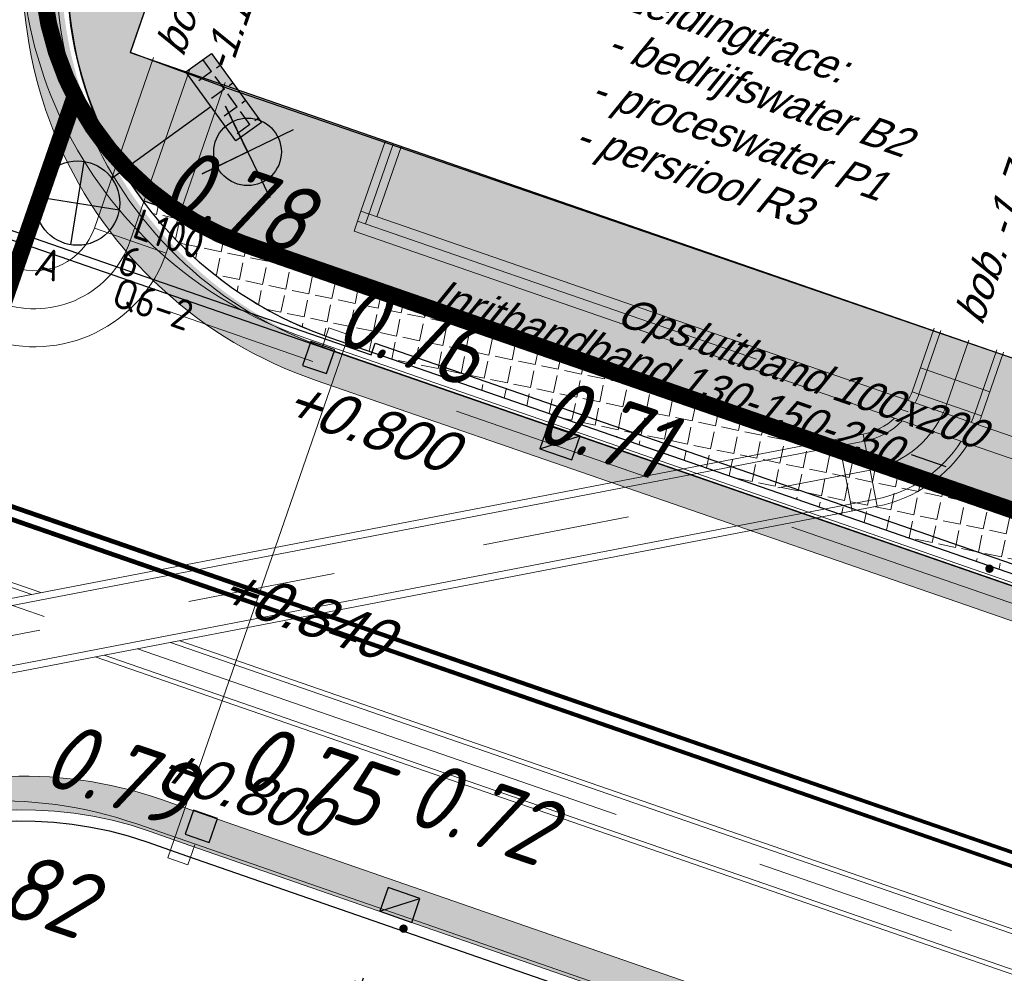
# Model space of a CAD drawing. Header units: metres. Extents: x 128615 to 129083, y 455669 to 456034.
# Tile 107 of 158: x 128879 to 128891, y 455809 to 455820. Entities that reach past the tile are written whole.
import ezdxf
from ezdxf.enums import TextEntityAlignment as Align
from ezdxf.lldxf.tags import DXFTag

# ---------------------------------------------------------------- set-up
doc = ezdxf.new("R2010")
doc.units = ezdxf.units.M
for name, pattern in [('DASHED', [19.049999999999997, 12.7, -6.35]), ('RI-AWZI_LUCHTLEIDING', [10.4, 5, -1.8, 0, -1.8, 0, -1.8]), ('RI-AWZI_PROCESLEIDING', [18.450000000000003, 6, -1.8, 1.75, -1.8, 1.75, -1.8, 1.75, -1.8]), ('RI-AWZI_TERREINRIOLERING', [19.8, 6, -1.8, 2.4, -1.8, 1.8, -1.8, 2.4, -1.8])]:
    doc.linetypes.add(name, pattern=pattern)
for name, color, linetype, lineweight in [('B-CO-BC-BETONVORM-G', 50, 'Continuous', 18), ('B-ME-RI-KOLK-G', 7, 'Continuous', 25), ('B-WE-OG-HOOGTELIJN-G', 7, 'Continuous', 18), ('B-XX-GR-HAAG-G', 90, 'GR-HAAG1', 13), ('B-XX-RI-AWZI_LUCHTLEIDING-G', 7, 'RI-AWZI_LUCHTLEIDING', 18), ('B-XX-RI-AWZI_PROCESLEIDING-G', 30, 'RI-AWZI_PROCESLEIDING', 18), ('B-XX-RI-AWZI_TERREINRIOLERING-G', 10, 'RI-AWZI_TERREINRIOLERING', 18), ('B-XX-VH-BESTRATING-V', 1, 'Continuous', 18), ('X-XX-AL-T25', 7, 'Continuous', 25)]:
    doc.layers.add(name, color=color, linetype=linetype, lineweight=lineweight)
for name, color, linetype in [('B-CO-BC-BETONVORM-T25_HDSR', 7, 'Continuous'), ('B-ME-IE-VERLICHTING-G', 1, 'Continuous'), ('B-XX-GR-GRAS-G', 90, 'Continuous'), ('B-XX-GR-KRUIDEN-G', 98, 'Continuous'), ('B-XX-KL-ELEKTRA-G_HDSR', 190, 'HDSR_Elektra'), ('B-XX-OG-BEBOUWING-G', 1, 'Continuous'), ('B-XX-RI-AWZI_BEDRIJFSWATER-G_HDSR', 150, 'HDSR_Bedrijfswater'), ('B-XX-RI-AWZI_BEDRIJFSWATER-T25_HDSR', 7, 'Continuous'), ('B-XX-RI-AWZI_PROCESLEIDING-T25_HDSR', 7, 'Continuous'), ('B-XX-RI-AWZI_PROCESWATER-T25_HDSR', 7, 'Continuous'), ('B-XX-RI-AWZI_TERREINRIOLERING-T25_HDSR', 7, 'Continuous'), ('B-XX-VH-BESTRATING-T25', 7, 'Continuous'), ('B-XX-VH-KANTVERHARDING-G', 60, 'Continuous')]:
    doc.layers.add(name, color=color, linetype=linetype)
doc.styles.add('BURO-018', font='Isocp.shx', dxfattribs={"height": 360})
doc.styles.add('ISO', font='Iso.shx', dxfattribs={"height": 50})
doc.styles.get("Standard").update_dxf_attribs({"font": 'arial.ttf'})
doc.styles.add('TAUW-ISOCP', font='tcb_isocp.shx')
doc.styles.add('tcb_isocp', font='tcb_isocp.shx')
doc.linetypes.add('GR-HAAG1', pattern='A,6,[176,NLCS.SHX,S=0.125,R=0,X=0,Y=0],-2', length=8)
tags = doc.linetypes.add('HDSR_Bedrijfswater', pattern='A,25,-2,["BW",Standard,S=1.5,R=0,X=0,Y=-0.75],-5', length=32).pattern_tags.tags
tags[6] = DXFTag(74, 10)
tags = doc.linetypes.add('HDSR_Elektra', pattern='A,25,-2,["E",Standard,S=1.5,R=0,X=0,Y=-0.75],-4', length=31).pattern_tags.tags
tags[6] = DXFTag(74, 10)
pattern_1 = [(340.9065815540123, (128738.9979208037, 455858.1422880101), (3.839350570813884, 3.326515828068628), [0.6349999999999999, -4.444999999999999]), (70.90658155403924, (128739.2979540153, 455858.0384307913), (-0.9611808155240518, 4.988231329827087), [0.3174999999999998, -8.481319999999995]), (70.90658155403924, (128739.3729632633, 455858.0124661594), (-0.9611808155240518, 4.988231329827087), [0.2539999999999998, -8.544819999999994]), (70.90658155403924, (128739.2229447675, 455858.0643954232), (-0.9611808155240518, 4.988231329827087), [0.2539999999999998, -8.544819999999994]), (40.90658155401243, (128739.4479706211, 455857.9865021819), (-0.9611719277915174, 4.988233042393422), [0.2032, -4.876799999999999]), (100.9065815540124, (128739.1479374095, 455858.0903594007), (-4.8005224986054, 1.661717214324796), [0.2032, -4.8768])]

# ---------------------------------------------------------------- blocks, each defined once
blk = doc.blocks.new('*U223')
at = {"layer": 'B-ME-RI-KOLK-G'}
blk.add_hatch(color=256, dxfattribs=at).paths.add_polyline_path([(0.1997073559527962, -0.1502915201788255), (0.1997073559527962, 0.1497084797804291), (-0.2002926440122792, -0.1502915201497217)])
blk.add_lwpolyline([(0.1997073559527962, -0.1502915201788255), (0.1997073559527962, 0.1497084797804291), (-0.2002926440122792, 0.1497084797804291), (-0.2002926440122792, -0.1502915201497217)], close=True, dxfattribs=at)
blk.add_lwpolyline([(-0.2002926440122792, -0.1502915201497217), (0.1997073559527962, 0.1497084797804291)], dxfattribs=at)
blk = doc.blocks.new('*U188')
at = {"layer": 'B-ME-RI-KOLK-G'}
blk.add_hatch(color=256, dxfattribs=at).paths.add_polyline_path([(0.1997073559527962, -0.1502915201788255), (0.1997073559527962, 0.1497084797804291), (-0.2002926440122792, -0.1502915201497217)])
blk.add_lwpolyline([(0.1997073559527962, -0.1502915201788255), (0.1997073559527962, 0.1497084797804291), (-0.2002926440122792, 0.1497084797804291), (-0.2002926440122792, -0.1502915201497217)], close=True, dxfattribs=at)
blk.add_lwpolyline([(-0.2002926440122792, -0.1502915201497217), (0.1997073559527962, 0.1497084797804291)], dxfattribs=at)
blk = doc.blocks.new('E00525')
at = {"linetype": 'ByBlock'}
h = blk.add_hatch(dxfattribs=at)
h.set_pattern_fill('ANGLE', color=0, scale=0.18438609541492, style=0)
h.set_pattern_definition([(360, (-37.67331033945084, -34.01927211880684), (5.551115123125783e-17, 1.287936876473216), [0.9366813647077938, -0.3512555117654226]), (90, (-37.67331033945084, -34.01927211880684), (-1.287936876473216, 1.387778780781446e-16), [0.9366813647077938, -0.3512555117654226])])
edge = h.paths.add_edge_path()
edge.add_line((-2.522521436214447, 2.863310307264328), (2.522521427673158, 2.863310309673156))
edge.add_line((2.522521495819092, 2.863310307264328), (2.522521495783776, 1.000000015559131))
edge.add_line((2.522521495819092, 1.000000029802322), (-2.522521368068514, 1.000000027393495))
edge.add_line((-2.522521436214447, 1), (-2.522521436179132, 2.863310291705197))
h = blk.add_hatch(color=0, dxfattribs=at)
edge = h.paths.add_edge_path()
edge.add_line((-2.522521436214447, 2.863310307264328), (2.522521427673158, 2.863310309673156))
edge.add_line((2.522521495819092, 2.863310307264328), (2.522521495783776, 1.000000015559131))
edge.add_line((2.522521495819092, 1.000000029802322), (-2.522521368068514, 1.000000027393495))
edge.add_line((-2.522521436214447, 1), (-2.522521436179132, 2.863310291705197))
at = {"color": 0, "linetype": 'ByBlock'}
for p, q in [((1.767766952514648, 14.38605433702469), (-1.767766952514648, 10.85052043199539)), ((-1.767766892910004, 14.38605433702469), (1.767767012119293, 10.85052046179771)), ((5.960464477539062e-08, 10.0973382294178), (1.192092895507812e-07, 2.863310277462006))]:
    blk.add_line(p, q, dxfattribs=at)
blk.add_lwpolyline([(-2.522521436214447, 2.863310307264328), (2.522521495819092, 2.863310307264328), (2.522521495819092, 1.000000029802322), (-2.522521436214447, 1)], close=True, dxfattribs=at)
blk.add_circle((0, 12.61828738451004), 2.500000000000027, dxfattribs=at)
at = {"color": 0, "linetype": 'ByBlock', "style": 'BURO-018'}
for tag, p in [('E_GKAST', (5.960464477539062e-08, 20.61828738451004)), ('E_GROEP', (5.960464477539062e-08, 17.61828738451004)), ('E_SGROEP', (4.500000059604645, 17.61828738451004)), ('E_ARMCODE', (0, 12.61828738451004)), ('E_SLET', (4.500000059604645, 11.61828738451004))]:
    blk.add_attdef(tag, text='', height=1.8, dxfattribs=at).set_placement(p, align=Align.MIDDLE)

msp = doc.modelspace()

# ---------------------------------------------------------------- hatches: boundary and pattern name
at = {"layer": 'B-XX-GR-GRAS-G'}
h = msp.add_hatch(dxfattribs=at)
h.set_pattern_fill('CROSS', color=256, scale=0.09999999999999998, angle=-116.5632943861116, style=0)
h.set_pattern_definition([(340.9065815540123, (128738.9979208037, 455858.1422880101), (0.8077808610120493, 0.3923519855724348), [0.3174999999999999, -0.9525]), (70.90658155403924, (128739.0960088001, 455857.9403427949), (-0.3923519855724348, 0.8077808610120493), [0.3174999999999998, -0.9524999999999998])])
h.paths.add_polyline_path([(128845.8675353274, 455784.6485665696), (128847.5685110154, 455784.0597697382), (128847.7647766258, 455784.6267616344), (128846.0638009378, 455785.2155584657)])
h.paths.add_polyline_path([(128967.1055860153, 455860.4144094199), (128969.4210054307, 455866.8918425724), (128880.9006920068, 455904.409712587), (128810.0577815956, 455927.1027515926), (128808.0815679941, 455921.3936663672), (128811.5859768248, 455919.9881814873), (128842.9440111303, 455909.6012506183), (128874.3253125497, 455899.2845629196), (128897.3942134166, 455890.0887698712), (128932.249899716, 455875.2515896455), (128958.9784740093, 455863.874893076)])
edge = h.paths.add_edge_path()
edge.add_line((128984.0843231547, 455804.1850891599), (128953.5143684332, 455822.3927003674))
edge.add_line((128953.5143684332, 455822.3927003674), (128931.0817976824, 455759.6371250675))
edge.add_line((128931.0817976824, 455759.6371250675), (128923.691293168, 455762.2048782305))
edge.add_line((128923.691293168, 455762.2048782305), (128914.0269830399, 455765.5502024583))
edge.add_line((128914.0269830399, 455765.5502024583), (128897.845598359, 455770.6508317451))
edge.add_line((128897.845598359, 455770.6508317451), (128884.7246261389, 455774.2573768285))
edge.add_line((128884.7246261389, 455774.2573768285), (128872.548293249, 455777.8537726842))
edge.add_line((128872.548293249, 455777.8537726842), (128866.079626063, 455781.0475949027))
edge.add_line((128866.079626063, 455781.0475949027), (128866.0212588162, 455781.0678178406))
edge.add_line((128866.0212588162, 455781.0678178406), (128863.5642032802, 455773.7248399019))
edge.add_line((128863.5642032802, 455773.7248399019), (128871.5285838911, 455771.3053608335))
edge.add_line((128871.5285838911, 455771.3053608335), (128871.6722959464, 455771.410655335))
edge.add_arc((128873.3846396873, 455770.369334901), 2.004113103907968, 78.24944847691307, 148.6951358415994, ccw=False)
edge.add_line((128873.7927796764, 455772.3314488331), (128875.0821999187, 455772.0165345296))
edge.add_line((128875.0821999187, 455772.0165345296), (128927.2955738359, 455757.61301808))
edge.add_line((128927.2955738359, 455757.61301808), (128956.895554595, 455749.1705929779))
edge.add_line((128956.895554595, 455749.1705929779), (128984.0843231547, 455804.1850891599))
h = msp.add_hatch(dxfattribs=at)
h.set_pattern_fill('DOTS', color=256, scale=0.09999999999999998, angle=-116.5632943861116, style=0)
h.set_pattern_definition([(340.9065815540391, (128738.9979208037, 455858.1422880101), (0.1269369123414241, 0.124052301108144), [0, -0.1587499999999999])])
edge = h.paths.add_edge_path()
edge.add_line((128883.5855017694, 455831.5948127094), (128884.7656729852, 455831.1862925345))
edge.add_line((128884.7656729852, 455831.1862925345), (128884.5465018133, 455830.556857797))
edge.add_line((128884.5465018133, 455830.556857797), (128885.0286251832, 455830.3899696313))
edge.add_line((128885.0286251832, 455830.3899696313), (128884.7775542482, 455829.6646505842))
edge.add_line((128884.7775542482, 455829.6646505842), (128885.0750924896, 455829.5616570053))
edge.add_line((128885.0750924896, 455829.5616570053), (128883.377603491, 455824.6577795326))
edge.add_line((128883.377603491, 455824.6577795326), (128884.1780538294, 455824.3807017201))
edge.add_line((128884.1780538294, 455824.3807017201), (128882.832095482, 455820.4923614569))
edge.add_line((128882.832095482, 455820.4923614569), (128881.2161175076, 455821.0516102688))
edge.add_line((128881.2161175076, 455821.0516102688), (128880.6600326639, 455819.4451362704))
edge.add_line((128880.6600326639, 455819.4451362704), (128892.4782350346, 455815.3520910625))
edge.add_line((128892.4782350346, 455815.3520910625), (128891.941214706, 455813.8317636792))
edge.add_line((128891.941214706, 455813.8317636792), (128880.8119326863, 455817.6878095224))
edge.add_arc((128884.4698791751, 455820.4074228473), 4.558165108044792, 155.6786331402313, 216.6300976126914, ccw=False)
edge.add_line((128880.3162523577, 455822.2847223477), (128883.5855017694, 455831.5948127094))
at = {"layer": 'B-XX-GR-HAAG-G'}
h = msp.add_hatch(dxfattribs=at)
h.set_pattern_fill('ANGLE', color=256, scale=0.03999999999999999, angle=-19.09341844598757, style=0)
h.set_pattern_definition([(78.37645749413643, (128738.9979208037, 455858.1422880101), (-0.2736702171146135, 0.05629362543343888), [0.2032, -0.07619999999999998]), (168.3764574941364, (128738.9979208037, 455858.1422880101), (-0.0562936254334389, -0.2736702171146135), [0.2031999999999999, -0.07619999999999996])])
edge = h.paths.add_edge_path()
edge.add_line((128883.0312499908, 455816.0652522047), (128891.4165697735, 455813.1668832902))
edge.add_line((128891.4165697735, 455813.1668832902), (128891.792936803, 455813.4038054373))
edge.add_line((128891.792936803, 455813.4038054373), (128891.941214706, 455813.8317636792))
edge.add_line((128891.941214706, 455813.8317636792), (128880.8119326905, 455817.6878095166))
edge.add_arc((128884.5074132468, 455820.4133916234), 4.591881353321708, 216.4104334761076, 251.248005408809)
at = {"layer": 'B-XX-GR-KRUIDEN-G'}
h = msp.add_hatch(dxfattribs=at)
h.set_pattern_fill('SWAMP', color=256, scale=0.2, angle=-116.5632943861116, style=0)
h.set_pattern_definition(pattern_1)
edge = h.paths.add_edge_path()
edge.add_line((128948.4118116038, 455833.4579504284), (128948.6455033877, 455826.0782791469))
edge.add_line((128948.6455033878, 455826.0782791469), (128943.9095911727, 455812.3966981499))
edge.add_line((128943.9095911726, 455812.3966981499), (128941.3888850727, 455813.2785094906))
edge.add_line((128941.3888850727, 455813.2785094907), (128942.1339618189, 455815.4309623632))
edge.add_arc((128932.745274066, 455818.888458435), 10.00508554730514, -20.21683048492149, 71.17534409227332)
edge.add_line((128935.9736453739, 455828.358376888), (128892.1860483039, 455843.579290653))
edge.add_arc((128893.6952972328, 455847.9211051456), 4.596649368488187, -157.04283936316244, -109.16785423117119, ccw=False)
edge.add_arc((128894.4307678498, 455848.232645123), 5.395382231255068, 162.5112662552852, 202.9571606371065, ccw=False)
edge.add_line((128889.2847814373, 455849.8540560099), (128901.8557516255, 455885.6735668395))
edge.add_line((128901.8557516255, 455885.6735668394), (128887.2242848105, 455890.7225570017))
edge.add_line((128887.2242848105, 455890.7225570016), (128887.1817624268, 455890.5997140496))
edge.add_line((128887.1817624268, 455890.5997140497), (128874.5146120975, 455895.1035688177))
edge.add_line((128874.5146120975, 455895.1035688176), (128873.5283828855, 455892.2544503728))
edge.add_arc((128867.280722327, 455871.995513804), 21.20041917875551, 72.86074229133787, 176.4358647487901)
edge.add_line((128846.121308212, 455873.313454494), (128835.0103701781, 455877.1887525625))
edge.add_arc((128817.5916042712, 455889.2204382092), 21.17014088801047, -34.63404912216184, -24.22743715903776)
edge.add_line((128836.8971577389, 455880.5330640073), (128837.0847450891, 455880.5150973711))
edge.add_line((128837.0847450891, 455880.5150973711), (128838.2442237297, 455883.7950644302))
edge.add_line((128838.2442237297, 455883.7950644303), (128838.0851409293, 455883.9110295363))
edge.add_arc((128817.5916042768, 455889.2204382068), 21.17014088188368, -14.52468191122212, 21.05836036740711)
edge.add_line((128837.3478955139, 455896.8272655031), (128838.4437976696, 455897.45125095))
edge.add_line((128838.4437976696, 455897.45125095), (128836.9196742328, 455900.519436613))
edge.add_line((128836.9196742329, 455900.519436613), (128835.8290882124, 455899.9707426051))
edge.add_arc((128817.5916042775, 455889.2204382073), 21.17014088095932, 30.51773535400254, 65.7725628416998)
edge.add_line((128826.2789784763, 455908.5259916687), (128826.2969451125, 455908.713579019))
edge.add_line((128826.2969451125, 455908.7135790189), (128823.0169780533, 455909.8730576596))
edge.add_line((128823.0169780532, 455909.8730576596), (128822.9010129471, 455909.7139748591))
edge.add_arc((128817.591604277, 455889.2204382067), 21.17014088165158, 75.47531808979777, 155.5873596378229)
edge.add_line((128798.3142327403, 455897.9701702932), (128798.1176121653, 455897.9799474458))
edge.add_line((128798.1176121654, 455897.9799474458), (128797.7211869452, 455896.8585281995))
edge.add_line((128797.7211869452, 455896.8585281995), (128793.8072384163, 455898.2133509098))
edge.add_arc((128775.6531717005, 455909.0573338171), 21.14620778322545, -30.85117203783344, -24.45064201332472)
edge.add_line((128794.9029489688, 455900.3047239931), (128795.4902118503, 455900.2458409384))
edge.add_line((128795.4902118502, 455900.2458409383), (128796.7020683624, 455903.7467742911))
edge.add_line((128796.7020683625, 455903.746774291), (128796.1976420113, 455904.0486570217))
edge.add_arc((128775.6531716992, 455909.057333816), 21.14620778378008, -13.70124981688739, 21.18853243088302)
edge.add_line((128795.3698146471, 455916.7003760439), (128797.9082227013, 455917.9559061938))
edge.add_line((128797.9082227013, 455917.9559061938), (128796.4067381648, 455921.1222890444))
edge.add_line((128796.4067381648, 455921.1222890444), (128793.8362756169, 455919.8525566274))
edge.add_arc((128775.6531717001, 455909.0573338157), 21.1462077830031, 30.69740409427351, 65.54935799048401)
edge.add_line((128784.4057815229, 455928.3071110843), (128784.4646645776, 455928.8943739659))
edge.add_line((128784.4646645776, 455928.8943739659), (128780.9637312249, 455930.1062304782))
edge.add_line((128780.9637312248, 455930.1062304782), (128780.6618484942, 455929.6018041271))
edge.add_arc((128775.6531717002, 455909.0573338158), 21.14620778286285, 76.298750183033, 155.5095457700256)
edge.add_line((128756.4094808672, 455917.8233173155), (128755.8262168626, 455917.8979581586))
edge.add_line((128755.8262168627, 455917.8979581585), (128754.6142224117, 455914.3971073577))
edge.add_line((128754.6142224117, 455914.3971073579), (128755.1121866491, 455914.0802848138))
edge.add_arc((128775.6531716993, 455909.057333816), 21.1462077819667, 166.2589379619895, 191.7043835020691)
edge.add_line((128754.9466508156, 455904.7675673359), (128751.1985842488, 455903.6584638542))
edge.add_line((128751.1985842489, 455903.6584638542), (128751.1173775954, 455903.9197317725))
edge.add_line((128751.1173775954, 455903.9197317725), (128741.4969709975, 455907.2999279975))
edge.add_line((128741.4969709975, 455907.2999279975), (128757.0495062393, 455938.2990116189))
edge.add_line((128757.0495062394, 455938.2990116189), (128795.963293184, 455925.5684809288))
edge.add_line((128795.963293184, 455925.5684809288), (128808.0815679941, 455921.3936663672))
edge.add_line((128808.0815679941, 455921.3936663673), (128811.5859768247, 455919.9881814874))
edge.add_line((128811.5859768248, 455919.9881814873), (128842.9440111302, 455909.6012506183))
edge.add_line((128842.9440111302, 455909.6012506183), (128874.3253125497, 455899.2845629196))
edge.add_line((128874.3253125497, 455899.2845629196), (128897.3942134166, 455890.0887698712))
edge.add_line((128897.3942134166, 455890.0887698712), (128932.249899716, 455875.2515896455))
edge.add_line((128932.249899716, 455875.2515896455), (128958.9784740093, 455863.874893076))
edge.add_line((128958.9784740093, 455863.8748930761), (128948.4118116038, 455833.4579504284))
h.paths.add_polyline_path([(128845.694092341, 455904.4570519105), (128848.0856081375, 455905.5477301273), (128849.2310223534, 455903.2376735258), (128848.6444501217, 455901.5319182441), (128846.8291906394, 455902.1678003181)], flags=16)
h = msp.add_hatch(dxfattribs=at)
h.set_pattern_fill('SWAMP', color=256, scale=0.2, angle=-116.5632943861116, style=0)
h.set_pattern_definition(pattern_1)
edge = h.paths.add_edge_path()
edge.add_line((128866.0866503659, 455781.2568256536), (128875.1680089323, 455807.3398096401))
edge.add_arc((128879.4079104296, 455805.863595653), 4.489540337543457, 116.00983755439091, 160.8033255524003, ccw=False)
edge.add_arc((128879.4209623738, 455805.8368468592), 4.519303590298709, 64.93648171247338, 116.0098375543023, ccw=False)
edge.add_line((128881.3354421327, 455809.9306070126), (128896.7603082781, 455804.5777509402))
edge.add_line((128896.7603082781, 455804.5777509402), (128893.7246145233, 455795.8079325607))
edge.add_arc((128894.7640997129, 455795.4481122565), 1.100000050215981, 160.9065814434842, 205.9065793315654)
edge.add_arc((128894.7640996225, 455795.4481122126), 1.099999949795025, 205.9065793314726, 250.9065815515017)
edge.add_line((128894.4042793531, 455794.4086271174), (128908.5223775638, 455789.521613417))
edge.add_arc((128908.8821978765, 455790.5610985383), 1.099999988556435, -109.0934201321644, -19.09341904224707)
edge.add_line((128909.9216830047, 455790.2012782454), (128912.9529955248, 455798.9584396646))
edge.add_line((128912.9529955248, 455798.9584396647), (128924.2697458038, 455795.0312136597))
edge.add_arc((128927.7559066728, 455805.0775182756), 10.63398110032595, -109.1372484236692, -66.21405570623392)
edge.add_arc((128928.3129586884, 455803.8136726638), 9.252817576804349, -66.21405570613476, -16.48276536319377)
edge.add_line((128937.1855328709, 455801.188399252), (128940.0635648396, 455809.4719479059))
edge.add_line((128940.0635648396, 455809.4719479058), (128942.5904764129, 455808.6000234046))
edge.add_line((128942.590476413, 455808.6000234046), (128935.1472180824, 455787.0971878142))
edge.add_line((128935.1472180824, 455787.0971878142), (128930.4384130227, 455781.6966387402))
edge.add_line((128930.4384130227, 455781.6966387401), (128923.6912931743, 455762.2048782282))
edge.add_line((128923.6912931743, 455762.2048782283), (128914.0269830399, 455765.5502024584))
edge.add_line((128914.0269830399, 455765.5502024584), (128897.8455983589, 455770.6508317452))
edge.add_line((128897.8455983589, 455770.6508317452), (128884.7246261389, 455774.2573768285))
edge.add_line((128884.7246261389, 455774.2573768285), (128872.5482932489, 455777.8537726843))
edge.add_line((128872.5482932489, 455777.8537726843), (128866.1634851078, 455781.2268618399))
edge.add_line((128866.1634851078, 455781.2268618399), (128866.0856040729, 455781.2538205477))
at = {"layer": 'B-XX-VH-BESTRATING-V'}
h = msp.add_hatch(dxfattribs=at)
h.set_pattern_fill('BRICK', color=256, scale=0.03307086, angle=-116.5097316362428)
h.set_pattern_definition([(340.9065815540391, (128782.926339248, 455849.4786328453), (0.0686929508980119, 0.1984471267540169), []), (70.90658155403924, (128782.926339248, 455849.4786328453), (-0.3968942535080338, 0.1373859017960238), [0.2099999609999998, -0.2099999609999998]), (70.90658155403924, (128783.1247863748, 455849.4099398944), (-0.3968942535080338, 0.1373859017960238), [-0.2099999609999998, 0.2099999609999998])])
edge = h.paths.add_edge_path()
edge.add_arc((128879.3936255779, 455805.876259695), 4.601891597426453, 69.65643380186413, 160.8966683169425, ccw=False)
edge.add_line((128880.9934671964, 455810.1911076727), (128924.3141953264, 455795.1533938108))
edge.add_arc((128927.7884713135, 455804.2752318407), 9.761071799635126, 249.1494361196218, 341.8216779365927)
edge.add_line((128937.0623695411, 455801.2300168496), (128942.0115575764, 455815.4747647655))
edge.add_arc((128932.7452740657, 455818.8884584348), 9.875085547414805, 339.7762308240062, 431.1775957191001)
edge.add_line((128935.9313305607, 455828.2354557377), (128892.1413870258, 455843.4571851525))
edge.add_arc((128893.9661163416, 455848.2104546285), 5.091483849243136, 160.6539968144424, 248.9987380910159, ccw=False)
edge.add_line((128889.1621217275, 455849.8971210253), (128901.6898106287, 455885.5933068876))
edge.add_line((128901.6898106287, 455885.5933068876), (128887.1807336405, 455890.6000690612))
edge.add_line((128887.1807336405, 455890.6000690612), (128887.0472073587, 455890.2230276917))
edge.add_line((128887.0472073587, 455890.2230276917), (128901.1792229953, 455885.34635333))
edge.add_line((128901.1792229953, 455885.34635333), (128888.7847076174, 455850.0296298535))
edge.add_arc((128893.9661163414, 455848.2104546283), 5.491483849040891, 160.6539968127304, 249.0667786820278)
edge.add_line((128892.0041211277, 455843.0814225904), (128935.8011466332, 455827.857231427))
edge.add_arc((128932.7452740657, 455818.888458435), 9.475085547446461, -20.24600750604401, 71.18481212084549, ccw=False)
edge.add_line((128941.6349457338, 455815.6095891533), (128936.683389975, 455801.3580264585))
edge.add_arc((128927.7884713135, 455804.2752318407), 9.36107179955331, 249.1132310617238, 341.8424167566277, ccw=False)
edge.add_line((128924.4510408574, 455795.5293057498), (128881.0276453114, 455810.6025633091))
edge.add_arc((128879.3920985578, 455805.8776308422), 5.000000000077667, 70.9065815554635, 160.9065815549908)
edge.add_line((128874.6671660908, 455807.5131775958), (128865.6289427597, 455781.5539549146))
edge.add_line((128865.6289427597, 455781.5539549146), (128866.0087595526, 455781.4282871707))
edge.add_line((128866.0087595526, 455781.4282871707), (128875.0451606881, 455807.3823338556))
h = msp.add_hatch(dxfattribs=at)
h.set_pattern_fill('BRICK', color=256, scale=0.03307086, angle=-116.5097316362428)
h.set_pattern_definition([(340.9065815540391, (128782.2541774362, 455860.6466875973), (0.06869295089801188, 0.1984471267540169), []), (70.90658155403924, (128782.2541774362, 455860.6466875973), (-0.3968942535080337, 0.1373859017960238), [0.2099999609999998, -0.2099999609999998]), (70.90658155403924, (128782.452624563, 455860.5779946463), (-0.3968942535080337, 0.1373859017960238), [-0.2099999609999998, 0.2099999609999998])])
edge = h.paths.add_edge_path()
edge.add_line((128934.9965740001, 455808.6128771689), (128936.3447550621, 455812.5020914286))
edge.add_arc((128926.3214055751, 455815.6933505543), 10.51910974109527, 342.3394349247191, 433.3339419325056)
edge.add_line((128929.3382132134, 455825.7705794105), (128891.2618621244, 455839.0179500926))
edge.add_arc((128889.684886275, 455833.6324047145), 5.611679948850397, 73.67910536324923, 160.0409324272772)
edge.add_line((128884.4102622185, 455835.547944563), (128879.8481947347, 455822.5359907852))
edge.add_arc((128884.5052695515, 455820.4112389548), 5.118878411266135, 155.4755497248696, 251.273072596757)
edge.add_line((128882.8618120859, 455815.5633565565), (128921.8744891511, 455802.0601289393))
edge.add_arc((128925.1878598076, 455811.8400681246), 10.32596898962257, 251.2840020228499, 341.7881409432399)
edge = h.paths.add_edge_path(flags=16)
edge.add_arc((128884.7087189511, 455820.4987461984), 4.869812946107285, 157.1962172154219, 249.35060120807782, ccw=False)
edge.add_line((128880.2195424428, 455822.3861710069), (128884.7869772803, 455835.4134424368))
edge.add_arc((128889.6848862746, 455833.6324047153), 5.211679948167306, 73.78688577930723, 160.0171010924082, ccw=False)
edge.add_line((128891.1400441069, 455838.6368151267), (128929.2151549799, 455825.3898755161))
edge.add_arc((128926.3214055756, 455815.6933505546), 10.11910974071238, -17.632023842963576, 73.38323445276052, ccw=False)
edge.add_line((128935.9651349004, 455812.6282458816), (128934.6175901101, 455808.7408671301))
edge.add_arc((128925.1878598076, 455811.8400681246), 9.925968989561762, 251.2884669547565, 341.80623247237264, ccw=False)
edge.add_line((128922.003572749, 455802.4387290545), (128882.9913864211, 455815.9417902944))

# ---------------------------------------------------------------- linework, layer by layer
at = {"layer": 'B-CO-BC-BETONVORM-G', "linetype": 'Continuous'}
for p, q in [((128880.2342141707, 455817.3635904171), (128881.0847020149, 455817.0691920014)), ((128890.0141482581, 455815.7124152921), (128890.8363135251, 455815.427908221)), ((128889.9160423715, 455815.4289100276), (128890.7382076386, 455815.1444029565)), ((128889.3379196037, 455814.9279119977), (128889.5026119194, 455814.073642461)), ((128889.0433439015, 455814.8711215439), (128889.208036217, 455814.0168520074))]:
    msp.add_line(p, q, dxfattribs=at)
at = {"layer": 'B-CO-BC-BETONVORM-G'}
for points in [[(128778.2244842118, 455854.0403167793), (128777.802292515, 455852.8206468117, 0.4142135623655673), (128778.819936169, 455850.7255049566), (128878.9895601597, 455816.0515483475, 0.4142135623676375), (128881.0847020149, 455817.0691920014), (128881.7841473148, 455819.089820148)], [(128779.0749720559, 455853.7459183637), (128778.652780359, 455852.5262483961, 0.4142135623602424), (128779.1143345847, 455851.5759928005), (128879.2839585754, 455816.9020361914, 0.414213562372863), (128880.2342141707, 455817.3635904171), (128880.9336594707, 455819.3842185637)], [(128889.8707357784, 455815.3240587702, 0.03737933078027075), (128889.9160423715, 455815.4289100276), (128890.1769858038, 455816.1829813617)], [(128889.9518758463, 455815.2959805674, 0.03361444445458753), (128889.996368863, 455815.4011133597), (128890.2573122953, 455816.1551846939)], [(128890.6166724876, 455815.0659302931, 0.01839000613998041), (128890.657881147, 455815.1721996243), (128890.9188245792, 455815.9262709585)], [(128890.6972053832, 455815.0380621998, 0.01743215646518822), (128890.7382076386, 455815.1444029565), (128890.9991510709, 455815.8984742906)], [(128863.4605793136, 455809.9390912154), (128873.6129049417, 455811.8963289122), (128873.612925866, 455811.8963329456), (128889.3379196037, 455814.9279119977, 0.1387425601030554), (128889.7100069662, 455815.1151329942)], [(128863.4782778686, 455809.8559380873), (128873.6289955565, 455811.8128657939), (128873.6290124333, 455811.8128690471), (128889.3540102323, 455814.8444488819, 0.1523591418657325), (128889.8000286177, 455815.0839813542)], [(128863.6240306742, 455809.1711476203), (128873.7615065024, 455811.1255224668), (128873.7614900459, 455811.1255192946), (128889.4865212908, 455814.1571055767, 0.2053687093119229), (128890.4979367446, 455814.8424729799)], [(128863.6417292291, 455809.0879944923), (128873.7775971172, 455811.0420593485), (128873.7775766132, 455811.0420553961), (128889.5026119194, 455814.073642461, 0.2086374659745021), (128890.5804480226, 455814.8139202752)]]:
    msp.add_lwpolyline(points, format="xyb", dxfattribs=at)
at = {"layer": 'B-ME-IE-VERLICHTING-G'}
msp.add_lwpolyline([(128882.5879593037, 455818.5305190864), (128881.5088210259, 455818.0069942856), (128882.0483901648, 455818.2687566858), (128881.7866277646, 455818.8083258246), (128882.3101525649, 455817.7291875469)], dxfattribs=at)
msp.add_circle((128882.0483901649, 455818.2687566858), 0.3998079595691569, dxfattribs=at)
at = {"layer": 'B-ME-RI-KOLK-G', "lineweight": -3}
for points in [[(128882.6998538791, 455815.7409862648), (128882.9833498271, 455815.6428534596), (128883.0814826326, 455815.9263494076), (128882.7979866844, 455816.024482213)], [(128881.3090812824, 455810.1914919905), (128881.5925772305, 455810.0933591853), (128881.6907100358, 455810.3768551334), (128881.4072140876, 455810.4749879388)]]:
    msp.add_lwpolyline(points, close=True, dxfattribs=at)
at = {"layer": 'B-XX-GR-GRAS-G'}
msp.add_lwpolyline([(128883.5855017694, 455831.5948127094), (128884.7656729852, 455831.1862925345), (128884.5465018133, 455830.556857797), (128885.0286251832, 455830.3899696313), (128884.7775542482, 455829.6646505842), (128885.0750924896, 455829.5616570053), (128883.377603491, 455824.6577795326), (128884.1780538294, 455824.3807017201), (128882.832095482, 455820.4923614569), (128881.2161175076, 455821.0516102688), (128880.6600326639, 455819.4451362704), (128892.4782350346, 455815.3520910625), (128891.941214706, 455813.8317636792), (128880.8119326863, 455817.6878095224, -0.2724037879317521), (128880.3162523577, 455822.2847223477), (128883.5855017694, 455831.5948127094)], format="xyb", dxfattribs=at)
at = {"layer": 'B-XX-GR-HAAG-G'}
msp.add_lwpolyline([(128883.0312499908, 455816.0652522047), (128891.4165697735, 455813.1668832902), (128891.792936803, 455813.4038054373), (128891.941214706, 455813.8317636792), (128880.8119326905, 455817.6878095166, 0.1531892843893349)], format="xyb", close=True, dxfattribs=at)
at = {"layer": 'B-XX-KL-ELEKTRA-G_HDSR', "linetype": 'DASHED', "const_width": 0.1999999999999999}
msp.add_lwpolyline([(128933.2054491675, 455795.3195783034), (128740.7385198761, 455861.942469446)], close=True, dxfattribs=at)
msp.add_lwpolyline([(128879.8121565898, 455821.745778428, 0.4173513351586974), (128882.0365160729, 455817.1662342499)], format="xyb", dxfattribs=at)
for points in [[(128880.0034371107, 455818.9222463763), (128878.4001688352, 455814.2905580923)], [(128882.0365160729, 455817.1662342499), (128906.1187391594, 455808.8301247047)]]:
    msp.add_lwpolyline(points, dxfattribs=at)
at = {"layer": 'B-XX-OG-BEBOUWING-G'}
msp.add_lwpolyline([(128928.2728600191, 455810.3495815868), (128907.6336242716, 455817.4939027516), (128908.1031673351, 455818.8980826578), (128901.3965955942, 455821.2568492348), (128902.1232460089, 455823.3219861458), (128897.8935619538, 455824.8035208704), (128897.161731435, 455822.6186758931), (128896.0251698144, 455823.0006685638), (128896.5994016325, 455824.6981174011), (128895.9619059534, 455824.9143546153), (128892.5727969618, 455815.3195684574), (128881.8132773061, 455819.0200811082), (128880.6601841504, 455819.4450804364), (128881.2161175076, 455821.0516102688), (128882.3998154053, 455820.6419962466), (128883.5760240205, 455824.0244539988), (128882.9269140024, 455824.2565184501), (128884.544706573, 455828.9919767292), (128884.0721653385, 455829.1946172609), (128885.3716661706, 455832.9266362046), (128885.8409975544, 455832.7832274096), (128886.5485063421, 455834.6513571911)], dxfattribs=at)
at = {"layer": 'B-XX-RI-AWZI_BEDRIJFSWATER-G_HDSR', "flags": 128}
msp.add_lwpolyline([(128894.1255675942, 455812.080840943), (128777.3603368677, 455852.4529863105), (128759.62377046, 455858.5925414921), (128757.1746141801, 455851.5171717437), (128750.1374288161, 455831.1874407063), (128748.2586940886, 455831.8377692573)], dxfattribs=at)
at = {"layer": 'B-XX-RI-AWZI_BEDRIJFSWATER-G_HDSR'}
for points in [[(128824.7489068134, 455829.3148887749), (128826.8796792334, 455835.4704791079), (128883.5114265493, 455815.8672633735), (128883.558682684, 455816.003781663)], [(128883.558682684, 455816.003781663), (128924.2663146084, 455801.9025353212), (128926.6700716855, 455808.8488849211)]]:
    msp.add_lwpolyline(points, dxfattribs=at)
at = {"layer": 'B-XX-RI-AWZI_LUCHTLEIDING-G'}
msp.add_line((128883.3912485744, 455817.5662599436), (128883.3094936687, 455817.3300055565), dxfattribs=at)
at = {"layer": 'B-XX-RI-AWZI_LUCHTLEIDING-G', "linetype": 'Continuous'}
for points in [[(128883.6773907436, 455818.3931502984), (128883.3912485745, 455817.5662599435)], [(128883.8663942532, 455818.3277463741), (128883.5802520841, 455817.5008560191)], [(128883.3912485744, 455817.5662599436), (128894.3298266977, 455813.7810078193)], [(128883.3094936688, 455817.3300055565), (128894.2480717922, 455813.5447534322)]]:
    msp.add_lwpolyline(points, dxfattribs=at)
at = {"layer": 'B-XX-RI-AWZI_LUCHTLEIDING-G'}
for points in [[(128883.7718924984, 455818.3604483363), (128883.4448728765, 455817.4154307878)], [(128883.3503711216, 455817.4481327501), (128894.288949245, 455813.6628806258)]]:
    msp.add_lwpolyline(points, dxfattribs=at)
at = {"layer": 'B-XX-RI-AWZI_PROCESLEIDING-G'}
for points in [[(128778.6497281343, 455853.8931175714), (128778.2275364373, 455852.6734476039, 0.414213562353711), (128778.9671353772, 455851.1507488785), (128879.1367593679, 455816.4767922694, 0.4142135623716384), (128880.6594580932, 455817.2163912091), (128881.3589033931, 455819.2370193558)], [(128863.5511542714, 455809.5135428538), (128873.6952510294, 455811.4691941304, 4.457215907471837e-08), (128873.6952512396, 455811.4691941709), (128889.4202657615, 455814.5007772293, 0.2679491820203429), (128890.327125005, 455815.286656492), (128890.5880684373, 455816.0407278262)]]:
    msp.add_lwpolyline(points, format="xyb", dxfattribs=at)
at = {"layer": 'B-XX-RI-AWZI_TERREINRIOLERING-G'}
msp.add_lwpolyline([(128776.2270958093, 455852.686528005), (128917.8512501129, 455803.6629858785, -0.1316524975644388), (128919.9945946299, 455802.2121915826), (128923.8042717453, 455797.8152007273)], format="xyb", dxfattribs=at)
at = {"layer": 'B-XX-RI-AWZI_TERREINRIOLERING-G', "linetype": 'Continuous'}
for points in [[(128870.0668598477, 455816.291776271), (128879.4929273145, 455813.0299225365)], [(128870.0848459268, 455816.3437522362), (128879.600938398, 455813.0507457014)], [(128881.1372577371, 455812.4609084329), (128923.7674820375, 455797.7088862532)], [(128881.2452688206, 455812.4817315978), (128923.7854681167, 455797.7608622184)], [(128880.2437115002, 455812.2886440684), (128923.6186881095, 455797.2789032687)], [(128880.3517225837, 455812.3094672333), (128923.6366741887, 455797.3308792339)]]:
    msp.add_lwpolyline(points, dxfattribs=at)
at = {"layer": 'B-XX-RI-AWZI_TERREINRIOLERING-G'}
for points in [[(128882.9305169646, 455815.948786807), (128883.0122943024, 455816.1850334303), (128883.2485409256, 455816.1032560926), (128881.8308445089, 455812.0076716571)], [(128870.0014559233, 455816.1027727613), (128880.7444901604, 455812.3851878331), (128923.7020781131, 455797.5198827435)]]:
    msp.add_lwpolyline(points, dxfattribs=at)
at = {"layer": 'B-XX-RI-AWZI_TERREINRIOLERING-G', "flags": 128}
msp.add_lwpolyline([(128881.422722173, 455810.065141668), (128881.3409448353, 455809.8288950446), (128881.1046982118, 455809.9106723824), (128881.8310986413, 455812.0091712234)], dxfattribs=at)
at = {"layer": 'B-XX-VH-BESTRATING-T25'}
msp.add_line((128890.3180914, 455814.5391112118), (128889.9106722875, 455814.6801403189), dxfattribs=at)
at = {"layer": 'B-XX-VH-BESTRATING-T25', "flags": 128}
for points in [[(128892.2459127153, 455814.3021791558, 0, 0, 0), (128892.2931620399, 455814.2858236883, 0, 0.03826, 0), (128892.2895616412, 455814.2870699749, 0.03826, 0.07071999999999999, 0), (128892.2793274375, 455814.2906125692, 0.07071999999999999, 0.09237999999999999, 0), (128892.2639903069, 455814.2959215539, 0.09237999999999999, 0.09999999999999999, 0), (128892.2459127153, 455814.3021791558, 0.09999999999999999, 0.09237999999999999, 0), (128892.2278351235, 455814.3084367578, 0.09237999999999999, 0.07071999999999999, 0), (128892.2124979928, 455814.3137457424, 0.07071999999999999, 0.03826, 0), (128892.2022637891, 455814.3172883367, 0.03826, 0, 0), (128892.1986633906, 455814.3185346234, 0, 0, 0), (128892.2459127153, 455814.3021791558, 0, 0, 0), (128890.8908004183, 455814.7712545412, 0, 0, 0)], [(128883.8951174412, 455809.0725933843, 0, 0, 0), (128883.8886033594, 455809.1221672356, 0, 0.03826, 0), (128883.8890997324, 455809.1183897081, 0.03826, 0.07071999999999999, 0), (128883.8905106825, 455809.107652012, 0.07071999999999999, 0.09237999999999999, 0), (128883.8926251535, 455809.0915603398, 0.09237999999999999, 0.09999999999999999, 0), (128883.8951174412, 455809.0725933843, 0.09999999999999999, 0.09237999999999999, 0), (128883.8976097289, 455809.0536264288, 0.09237999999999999, 0.07071999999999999, 0), (128883.8997241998, 455809.0375347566, 0.07071999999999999, 0.03826, 0), (128883.9011351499, 455809.0267970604, 0.03826, 0, 0), (128883.901631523, 455809.0230195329, 0, 0, 0), (128883.8951174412, 455809.0725933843, 0, 0, 0), (128884.1501791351, 455807.1315077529, 0, 0, 0), (128885.5828667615, 455806.6355794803, 0, 0, 0)]]:
    msp.add_lwpolyline(points, format="xyseb", dxfattribs=at)
at = {"layer": 'B-XX-VH-BESTRATING-T25'}
msp.add_lwpolyline([(128890.832459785, 455813.3340584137, 0, 0, 0), (128890.8520885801, 455813.2880724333, 0, 0.03825999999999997, 0), (128890.850592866, 455813.291576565, 0.03825999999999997, 0.07071999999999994, 0), (128890.8463412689, 455813.3015371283, 0.07071999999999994, 0.09237999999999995, 0), (128890.839969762, 455813.3164641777, 0.09237999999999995, 0.09999999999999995, 0), (128890.832459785, 455813.3340584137, 0.09999999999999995, 0.09237999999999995, 0), (128890.8249498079, 455813.3516526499, 0.09237999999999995, 0.07071999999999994, 0), (128890.818578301, 455813.3665796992, 0.07071999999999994, 0.03825999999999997, 0), (128890.8143267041, 455813.3765402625, 0.03825999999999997, 0, 0), (128890.8128309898, 455813.3800443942, 0, 0, 0), (128890.832459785, 455813.3340584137, 0, 0, 0), (128890.3180914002, 455814.5391112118, 0, 0, 0)], format="xyseb", dxfattribs=at)
at = {"layer": 'B-XX-VH-BESTRATING-V'}
for p, q in [((128921.7823428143, 455802.5477539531), (128882.727889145, 455816.066546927)), ((128924.3639813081, 455795.2095764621), (128880.7357930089, 455810.3115787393))]:
    msp.add_line(p, q, dxfattribs=at)
for points in [[(128865.6289427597, 455781.5539549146), (128866.0087595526, 455781.4282871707), (128872.7662152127, 455800.7986898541), (128875.0451606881, 455807.3823338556, -0.4142135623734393), (128880.8968015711, 455810.2245687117), (128881.3780623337, 455810.0534219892), (128924.3141953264, 455795.1533938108, 0.427940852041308), (128937.0623695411, 455801.2300168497), (128942.0115575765, 455815.4747647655, 0.421395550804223), (128935.9313305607, 455828.2354557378), (128892.1413870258, 455843.4571851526, -0.4057770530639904), (128889.1621217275, 455849.8971210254), (128901.6898106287, 455885.5933068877), (128887.1807336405, 455890.6000690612)], [(128865.5858228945, 455781.4303511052), (128865.5858228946, 455781.4303511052), (128872.3885393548, 455800.9304507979), (128874.6671660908, 455807.5131775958, -0.4142135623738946), (128881.0276453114, 455810.6025633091), (128881.5092014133, 455810.431314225), (128924.4510408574, 455795.5293057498, 0.4282348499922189), (128936.683389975, 455801.3580264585), (128941.6349457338, 455815.6095891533, 0.4215469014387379), (128935.8011466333, 455827.857231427), (128892.0041211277, 455843.0814225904, -0.4061228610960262), (128888.7847076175, 455850.0296298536), (128901.1792229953, 455885.34635333), (128887.0472073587, 455890.2230276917)]]:
    msp.add_lwpolyline(points, format="xyb", dxfattribs=at)
for points in [[(128929.3382132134, 455825.7705794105, -0.4193066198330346), (128936.3447550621, 455812.5020914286), (128934.9965740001, 455808.6128771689, -0.4167930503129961), (128921.8744891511, 455802.0601289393), (128912.8104186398, 455805.1704902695), (128897.4071440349, 455810.5314327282), (128890.4454780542, 455812.9398947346), (128882.8618120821, 455815.5633565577, -0.4441704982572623), (128879.8481947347, 455822.5359907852), (128881.6349569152, 455827.6345950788), (128884.4102622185, 455835.547944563, -0.3957353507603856), (128891.2618621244, 455839.0179500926), (128898.3960434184, 455836.5361136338)], [(128929.2151549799, 455825.3898755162, -0.4194130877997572), (128935.9651349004, 455812.6282458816), (128934.6175901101, 455808.7408671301, -0.416862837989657), (128922.0035727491, 455802.4387290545), (128912.9410741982, 455805.548550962), (128897.5382736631, 455810.9093284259), (128890.5762570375, 455813.3179117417), (128882.9913864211, 455815.9417902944, -0.4453794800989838), (128880.2195424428, 455822.3861710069), (128882.0124482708, 455827.5023064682), (128884.7869772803, 455835.4134424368, -0.3950713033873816), (128891.140044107, 455838.6368151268), (128898.2646171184, 455836.1583211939)]]:
    msp.add_lwpolyline(points, format="xyb", close=True, dxfattribs=at)
for centre, radius, start, end in [((128884.3634358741, 455820.7914794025), 4.999999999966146, 160.9065816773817, 250.9065814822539), ((128879.100246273, 455805.5866462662), 5, 70.90658148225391, 160.9065816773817)]:
    msp.add_arc(centre, radius, start, end, dxfattribs=at)
at = {"layer": 'B-XX-VH-KANTVERHARDING-G'}
msp.add_lwpolyline([(128865.5858228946, 455781.4303511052), (128866.0866515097, 455781.2568252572), (128872.8889598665, 455800.7558675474), (128875.1680089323, 455807.33980964, -0.414213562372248), (128880.8542773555, 455810.1017204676), (128881.3354421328, 455809.9306070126), (128924.2697458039, 455795.0312136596, 0.427849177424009), (128937.1855328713, 455801.1883992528), (128942.1339618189, 455815.4309623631, 0.4213483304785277), (128935.973645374, 455828.358376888), (128892.186048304, 455843.579290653, -0.4056557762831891), (128889.2847813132, 455849.8540556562), (128901.8557516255, 455885.6735668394), (128887.2242848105, 455890.7225570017)], format="xyb", dxfattribs=at)
msp.add_lwpolyline([(128929.1751966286, 455825.2661343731, -0.4194490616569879), (128935.8417512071, 455812.6692254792), (128934.4944158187, 455808.7824508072, -0.4168864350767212), (128922.0455216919, 455802.561775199), (128912.9835372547, 455805.6714206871), (128897.5808907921, 455811.0321445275), (128890.618760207, 455813.4407672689), (128883.033487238, 455816.0647850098, -0.4458063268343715), (128880.3401746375, 455822.3373203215), (128882.1351329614, 455827.4593126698), (128884.9094035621, 455835.3697118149, -0.3948388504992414), (128891.1005322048, 455838.5129187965), (128898.2219035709, 455836.0355386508)], format="xyb", close=True, dxfattribs=at)

# ---------------------------------------------------------------- block references
at = {"layer": 'B-ME-IE-VERLICHTING-G'}
ref = msp.add_blockref('E00525', (128882.0785566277, 455819.1427519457), dxfattribs=dict(at, xscale=0.1999999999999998, yscale=0.1999999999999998, zscale=0.1999999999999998, rotation=125.9066036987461))
ref.add_attrib('E_SGROEP', 'Q6-2', dxfattribs={"layer": '0', "color": 1, "linetype": 'ByBlock', "height": 0.3599999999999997, "rotation": 340.9066023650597, "style": 'BURO-018'}).set_placement((128880.9271289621, 455816.4687048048), align=Align.MIDDLE)
ref.add_attrib('E_GKAST', 'L100', dxfattribs={"layer": '0', "color": 1, "linetype": 'ByBlock', "height": 0.3599999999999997, "rotation": 340.9066023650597, "style": 'BURO-018'}).set_placement((128881.1214280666, 455817.2948077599), align=Align.MIDDLE)
ref.add_attrib('E_GROEP', '6', dxfattribs={"layer": '0', "color": 1, "linetype": 'ByBlock', "height": 0.3599999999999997, "rotation": 340.9066023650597, "style": 'BURO-018'}).set_placement((128880.6567767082, 455816.9691513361), align=Align.MIDDLE)
ref.add_attrib('E_SLET', 'A', dxfattribs={"layer": '0', "color": 1, "linetype": 'ByBlock', "height": 0.3599999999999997, "rotation": 340.9066023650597, "style": 'BURO-018'}).set_placement((128879.7002805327, 455816.9401868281), align=Align.MIDDLE)
at = {"layer": 'B-ME-RI-KOLK-G', "rotation": 340.8943232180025}
for name, p in [('*U223', (128885.7487784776, 455814.8292376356)), ('*U188', (128883.8522097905, 455809.3540285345))]:
    msp.add_blockref(name, p, dxfattribs=at)

# ---------------------------------------------------------------- texts
at = {"layer": 'B-CO-BC-BETONVORM-T25_HDSR', "style": 'tcb_isocp', "oblique": 20.00023775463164}
msp.add_text('bob. -1.700', height=0.36, rotation=70.91202185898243, dxfattribs=at).set_placement((128890.7455596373, 455816.2013392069))
at = {"layer": 'B-WE-OG-HOOGTELIJN-G'}
for s, height, rotation, style, oblique, p in [('0.78', 0.7999999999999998, 341.1994003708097, 'ISO', 13.5, (128880.9669255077, 455817.6028990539, 0.782513)), ('0.76', 0.7999999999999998, 341.1994003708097, 'ISO', 13.5, (128883.0367158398, 455816.0206461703, 0.758386)), ('0.71', 0.7999999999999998, 341.1994003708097, 'ISO', 13.5, (128885.4053699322, 455814.875156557, 0.708785)), ('+0.800', 0.4999999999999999, 340.9065796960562, 'TAUW-ISOCP', 20.00023775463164, (128882.43817804, 455815.1329369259)), ('+0.840', 0.4999999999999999, 340.9065796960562, 'TAUW-ISOCP', 20.00023775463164, (128881.6705263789, 455812.9152673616)), ('0.79', 0.7999999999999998, 341.1994003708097, 'ISO', 13.5, (128879.5761267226, 455810.8066638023, 0.793315)), ('0.75', 0.7999999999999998, 341.1994003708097, 'ISO', 13.5, (128881.8591572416, 455810.7813372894, 0.747829)), ('+0.800', 0.4999999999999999, 340.9065796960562, 'TAUW-ISOCP', 20.00023775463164, (128880.9396249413, 455810.8037655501)), ('0.72', 0.7999999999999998, 341.1994003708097, 'ISO', 13.5, (128883.8866517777, 455810.3470365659, 0.723537)), ('0.82', 0.7999999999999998, 341.1994003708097, 'ISO', 13.5, (128878.403059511, 455809.4945747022, 0.818715))]:
    msp.add_text(s, height=height, rotation=rotation, dxfattribs=dict(at, style=style, oblique=oblique)).set_placement(p)
at = {"layer": 'B-XX-RI-AWZI_BEDRIJFSWATER-T25_HDSR', "style": 'TAUW-ISOCP', "oblique": 20.00023775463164}
msp.add_text('- bedrijfswater B2', height=0.36, rotation=340.906581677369, dxfattribs=at).set_placement((128886.2679155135, 455819.4226102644))
at = {"layer": 'B-XX-RI-AWZI_PROCESLEIDING-T25_HDSR', "style": 'tcb_isocp', "oblique": 20.00023775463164}
for s, p in [('-1.105', (128881.8376011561, 455819.190339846)), ('bob. ', (128881.2868116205, 455819.3809969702))]:
    msp.add_text(s, height=0.36, rotation=70.90658148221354, dxfattribs=at).set_placement(p)
at = {"layer": 'B-XX-RI-AWZI_PROCESWATER-T25_HDSR', "style": 'TAUW-ISOCP', "oblique": 20.00023775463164}
msp.add_text('- proceswater P1', height=0.36, rotation=340.906581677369, dxfattribs=at).set_placement((128886.0772583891, 455818.8718207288))
at = {"layer": 'B-XX-RI-AWZI_TERREINRIOLERING-T25_HDSR', "style": 'TAUW-ISOCP', "oblique": 20.00023775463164}
msp.add_text('- persriool R3', height=0.36, rotation=340.906581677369, dxfattribs=at).set_placement((128885.8866012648, 455818.3210311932))
at = {"layer": 'B-XX-VH-BESTRATING-T25', "style": 'TAUW-ISOCP', "oblique": 20.00023775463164}
msp.add_text('Inritbandband 130-150-250', height=0.3599999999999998, rotation=340.9065831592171, dxfattribs=at).set_placement((128884.2029813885, 455816.446837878))
msp.add_text('Opsluitband 100x200', height=0.36, rotation=340.906581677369, dxfattribs=at).set_placement((128890.691263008, 455814.74508544), align=Align.RIGHT)
at = {"layer": 'X-XX-AL-T25', "style": 'TAUW-ISOCP', "oblique": 20.00023775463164}
msp.add_text('Leidingtrace:', height=0.36, rotation=340.906581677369, dxfattribs=at).set_placement((128886.4585726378, 455819.9733998))

doc.saveas('drawing.dxf')
